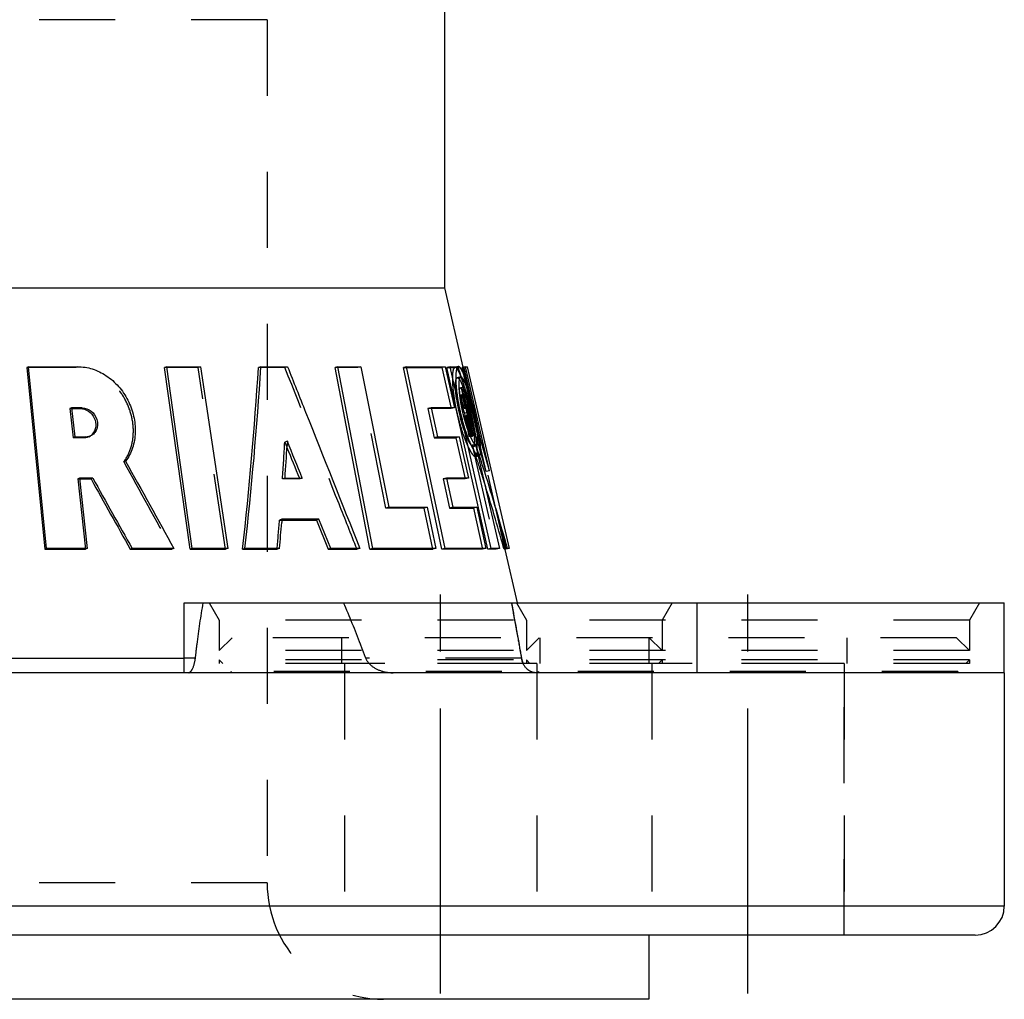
# Model space of a CAD drawing. Header units: millimetres. Extents: x 388 to 612, y 397 to 603.
# Tile 3 of 4: x 528 to 612, y 417 to 501. Entities that reach past the tile are written whole.
import ezdxf

# ---------------------------------------------------------------- set-up
doc = ezdxf.new("R2010")
doc.units = ezdxf.units.MM
doc.header["$LTSCALE"] = 65.185185
doc.linetypes.add('CENTER', pattern=[0.6, 0.375, -0.075, 0.075, -0.075])
doc.linetypes.add('HIDDEN', pattern=[0.2, 0.1, -0.1])
doc.layers.add('KOERPER', color=7, linetype='CONTINUOUS')
doc.layers.add('KONST.EL_MIT_GEO', color=7, linetype='CONTINUOUS')

msp = doc.modelspace()

# ---------------------------------------------------------------- linework, layer by layer
at = {"layer": 'KOERPER', "color": 7, "linetype": 'CONTINUOUS'}
for p, q in [((564, 478), (564, 583)), ((436, 478), (564, 478)), ((565.57, 471.2), (564, 478)), ((528.269, 471.247), (528.14, 471.177)), ((528.14, 471.177), (529.687, 455.587)), ((540.139, 471.247), (539.96, 471.179)), ((542.154, 455.589), (539.96, 471.179)), ((548.221, 471.247), (548.007, 471.179)), ((554.824, 471.247), (554.578, 471.179)), ((557.573, 455.589), (554.578, 471.179)), ((531.987, 467.648), (532.744, 467.648)), ((532.892, 467.717), (532.744, 467.648)), ((532.656, 461.618), (533.648, 461.618)), ((533.797, 461.687), (533.648, 461.618)), ((550.019, 458.09), (552.975, 458.09)), ((553.202, 458.157), (552.975, 458.09)), ((552.975, 458.09), (553.989, 455.589)), ((529.817, 455.657), (529.687, 455.587)), ((529.687, 455.587), (533.173, 455.588)), ((533.317, 455.657), (533.173, 455.588)), ((537.17, 455.657), (537.011, 455.589)), ((537.011, 455.589), (540.586, 455.589)), ((540.759, 455.657), (540.586, 455.589)), ((542.333, 455.657), (542.154, 455.589)), ((542.154, 455.589), (545.189, 455.589)), ((545.38, 455.657), (545.189, 455.589)), ((546.85, 455.657), (546.652, 455.589)), ((546.652, 455.589), (549.607, 455.589)), ((549.817, 455.657), (549.607, 455.589)), ((554.218, 455.657), (553.989, 455.589)), ((553.989, 455.589), (556.465, 455.589)), ((556.706, 455.657), (556.465, 455.589)), ((557.819, 455.657), (557.573, 455.589)), ((557.573, 455.589), (562.957, 455.587)), ((563.232, 455.657), (562.957, 455.587)), ((570.233, 451), (569.176, 455.579)), ((541.64, 451), (612, 451)), ((541.64, 445), (541.64, 451)), ((585.64, 445), (585.64, 451)), ((612, 445), (612, 451)), ((522, 446.24), (541.64, 446.24))]:
    msp.add_line(p, q, dxfattribs=at)
at = {"layer": 'KOERPER', "color": 8, "linetype": 'HIDDEN'}
for p, q in [((532.342, 471.178), (528.14, 471.177)), ((532.489, 471.247), (532.342, 471.178)), ((542.837, 471.179), (539.96, 471.179)), ((543.028, 471.247), (542.837, 471.179)), ((545.189, 455.589), (542.837, 471.179)), ((550.278, 471.179), (548.007, 471.179)), ((550.503, 471.247), (550.278, 471.179)), ((556.547, 471.178), (554.578, 471.179)), ((556.804, 471.247), (556.547, 471.178)), ((558.947, 459.118), (556.547, 471.178)), ((569.176, 455.579), (565.57, 471.2)), ((531.98, 467.717), (531.836, 467.648)), ((531.836, 467.648), (531.987, 467.648)), ((531.836, 467.648), (532.113, 465.148)), ((532.257, 465.217), (532.113, 465.148)), ((533.029, 465.148), (532.113, 465.148)), ((533.177, 465.217), (533.029, 465.148)), ((550.487, 464.847), (550.267, 464.779)), ((550.267, 464.779), (550.409, 464.428)), ((550.409, 464.428), (550.455, 464.315)), ((536.61, 463.15), (536.45, 463.082)), ((532.648, 461.687), (532.504, 461.618)), ((532.504, 461.618), (532.656, 461.618)), ((532.504, 461.618), (533.173, 455.588)), ((550.285, 461.687), (550.069, 461.619)), ((551.545, 461.619), (550.069, 461.619)), ((551.518, 461.687), (551.545, 461.619)), ((551.768, 461.687), (551.545, 461.619)), ((559.204, 459.187), (558.947, 459.118)), ((562.215, 459.117), (558.947, 459.118)), ((562.491, 459.187), (562.215, 459.117)), ((562.957, 455.587), (562.215, 459.117)), ((550.024, 458.157), (549.812, 458.09)), ((549.812, 458.09), (550.019, 458.09)), ((542.598, 446.24), (541.64, 446.24)), ((570.579, 446.24), (557.216, 446.24)), ((571.889, 445.8), (555.39, 445.8)), ((598.25, 445.8), (581.75, 445.8)), ((581.75, 445.8), (581.75, 422.5)), ((598.25, 422.5), (598.25, 445.8)), ((542.021, 445), (512.402, 445)), ((571.829, 445), (559.56, 445))]:
    msp.add_line(p, q, dxfattribs=at)
at = {"layer": 'KOERPER', "color": 7, "linetype": 'CONTINUOUS'}
for centre, radius, start, end in [((210.274, 492.676), 338.417, 353.70849, 356.35813), ((1879.834, 1208.482), 1539.487, 209.021528, 209.278479)]:
    msp.add_arc(centre, radius, start, end, dxfattribs=at)
at = {"layer": 'KOERPER', "color": 8, "linetype": 'HIDDEN'}
for centre, radius, start, end in [((533.041, 466.148), 0.998, 294.68, 299.89981), ((211.5, 484.473), 339.339, 356.13836, 356.67287), ((2428.082, 1502.281), 2158.288, 208.782915, 209.010112), ((215.233, 484.205), 335.596, 355.10863, 355.53693), ((2314.607, 765.366), 1772.984, 190.213048, 190.369385)]:
    msp.add_arc(centre, radius, start, end, dxfattribs=at)
for points, knots in [([(536.45, 463.082), (536.704, 463.42), (537.107, 464.213), (537.337, 465.554), (537.187, 466.963), (536.694, 468.32), (535.89, 469.509), (534.849, 470.442), (533.639, 471.034), (532.767, 471.178), (532.342, 471.178)], [0, 0, 0, 0, 0.116471, 0.240025, 0.369811, 0.502378, 0.633768, 0.761028, 0.88286, 1, 1, 1, 1]), ([(556.465, 455.589), (555.951, 456.885), (553.889, 462.082), (551.824, 467.278), (550.278, 471.179)], [0, 0, 0, 0, 0.249472, 1, 1, 1, 1]), ([(542.598, 446.24), (542.644, 446.641), (542.834, 448.232), (543.066, 449.819), (543.274, 451)], [0, 0, 0, 0, 0.251655, 1, 1, 1, 1]), ([(557.216, 446.24), (557.067, 446.641), (556.463, 448.239), (555.825, 449.824), (555.318, 451)], [0, 0, 0, 0, 0.250631, 1, 1, 1, 1]), ([(569.715, 451), (569.76, 450.752), (569.94, 449.752), (570.122, 448.752), (570.258, 448)], [0, 0, 0, 0, 0.248075, 1, 1, 1, 1]), ([(542.021, 445), (542.075, 445), (542.204, 445.095), (542.45, 445.491), (542.561, 445.914), (542.598, 446.24)], [0, 0, 0, 0, 0.113699, 0.304818, 1, 1, 1, 1]), ([(557.216, 446.24), (557.297, 446.022), (557.671, 445.546), (558.515, 445.113), (559.212, 445), (559.56, 445)], [0, 0, 0, 0, 0.251228, 0.624551, 1, 1, 1, 1]), ([(571.829, 445), (571.696, 445), (571.422, 445.054), (570.881, 445.396), (570.644, 445.889), (570.579, 446.24)], [0, 0, 0, 0, 0.210617, 0.432151, 1, 1, 1, 1]), ([(570.579, 446.24), (570.587, 446.2), (570.619, 446.049), (570.67, 445.903), (570.717, 445.8)], [0, 0, 0, 0, 0.265979, 1, 1, 1, 1])]:
    msp.add_open_spline(points, degree=3, knots=knots, dxfattribs=at)
at = {"layer": 'KOERPER', "color": 7, "linetype": 'CONTINUOUS'}
msp.add_open_spline([(532.744, 467.648), (532.98, 467.648), (533.478, 467.476), (533.972, 466.873), (534.121, 466.108), (533.914, 465.62), (533.753, 465.451)], degree=3, knots=[0, 0, 0, 0, 0.240515, 0.50128, 0.762003, 1, 1, 1, 1], dxfattribs=at)
at = {"layer": 'KOERPER', "color": 8, "linetype": 'HIDDEN'}
for points in [[(533.457, 465.241), (533.325, 465.18), (533.175, 465.148), (533.029, 465.148)], [(570.258, 448), (570.365, 447.413), (570.472, 446.827), (570.579, 446.24)]]:
    msp.add_open_spline(points, degree=3, dxfattribs=at)
at = {"layer": 'KOERPER', "color": 7, "linetype": 'CONTINUOUS'}
for points in [[(533.753, 465.451), (533.69, 465.385), (533.617, 465.328), (533.538, 465.283)], [(550.455, 464.315), (550.809, 463.439), (551.163, 462.563), (551.518, 461.687)]]:
    msp.add_open_spline(points, degree=3, dxfattribs=at)
at = {"layer": 'KONST.EL_MIT_GEO', "color": 8, "linetype": 'HIDDEN'}
for p, q in [((548.75, 501), (451.25, 501)), ((548.75, 501), (548.75, 427)), ((560.438, 471.179), (563.742, 471.179)), ((564.026, 471.247), (563.742, 471.179)), ((563.742, 471.179), (564.534, 467.65)), ((564.158, 471.179), (564.835, 471.179)), ((565.149, 471.248), (564.835, 471.179)), ((565.483, 471.179), (565.624, 471.179)), ((565.916, 471.247), (565.624, 471.179)), ((565.624, 471.179), (569.223, 455.589)), ((565.356, 470.363), (565.068, 470.295)), ((565.57, 469.481), (565.281, 469.414)), ((565.286, 469.414), (565.281, 469.414)), ((565.419, 469.414), (565.286, 469.414)), ((565.709, 469.482), (565.419, 469.414)), ((566.361, 465.296), (565.419, 469.414)), ((565.709, 468.894), (565.42, 468.826)), ((565.755, 468.894), (565.466, 468.826)), ((565.575, 469.482), (565.57, 469.481)), ((565.709, 469.482), (565.575, 469.482)), ((566.651, 465.364), (565.709, 469.482)), ((565.709, 468.894), (565.755, 468.894)), ((565.755, 468.894), (566.024, 467.717)), ((565.972, 469.577), (565.964, 469.604)), ((565.628, 468.6), (565.34, 468.532)), ((565.34, 468.532), (565.474, 467.944)), ((565.42, 468.826), (565.466, 468.826)), ((565.728, 468.6), (565.439, 468.532)), ((565.574, 467.944), (565.439, 468.532)), ((565.466, 468.826), (565.735, 467.65)), ((565.762, 468.011), (565.474, 467.944)), ((565.862, 468.011), (565.574, 467.944)), ((565.628, 468.6), (565.762, 468.011)), ((565.862, 468.011), (565.728, 468.6)), ((562.829, 467.717), (562.554, 467.65)), ((562.843, 467.65), (562.554, 467.65)), ((562.554, 467.65), (563.097, 465.149)), ((565.974, 467.328), (565.685, 467.26)), ((565.685, 467.26), (565.727, 467.042)), ((565.977, 467.717), (565.688, 467.65)), ((565.735, 467.65), (565.694, 467.65)), ((566.024, 467.717), (565.735, 467.65)), ((566.024, 467.717), (565.977, 467.717)), ((566.168, 467.675), (566.151, 467.748)), ((567.54, 462.25), (566.364, 467.354)), ((565.727, 467.042), (565.768, 466.824)), ((565.768, 466.824), (565.81, 466.606)), ((565.81, 466.606), (565.975, 465.733)), ((566.112, 467.129), (565.823, 467.061)), ((565.823, 467.061), (565.869, 467.061)), ((565.898, 466.669), (565.823, 467.061)), ((566.158, 467.129), (565.869, 467.061)), ((565.869, 467.061), (566.272, 465.296)), ((565.936, 466.473), (565.898, 466.669)), ((566.049, 465.885), (565.936, 466.473)), ((566.112, 467.129), (566.158, 467.129)), ((566.149, 466.933), (566.112, 467.129)), ((566.225, 466.54), (566.149, 466.933)), ((566.158, 467.129), (566.561, 465.364)), ((566.338, 465.952), (566.225, 466.54)), ((565.975, 465.733), (566.057, 465.296)), ((566.124, 465.492), (566.049, 465.885)), ((566.161, 465.296), (566.124, 465.492)), ((566.375, 465.756), (566.338, 465.952)), ((566.413, 465.56), (566.375, 465.756)), ((566.45, 465.364), (566.413, 465.56)), ((533.457, 465.241), (533.608, 465.311)), ((563.372, 465.217), (563.097, 465.149)), ((563.097, 465.149), (564.942, 465.149)), ((565.225, 465.217), (564.942, 465.149)), ((564.942, 465.149), (565.731, 461.62)), ((566.345, 465.364), (566.057, 465.296)), ((566.057, 465.296), (566.161, 465.296)), ((566.45, 465.364), (566.161, 465.296)), ((566.561, 465.364), (566.272, 465.296)), ((566.272, 465.296), (566.361, 465.296)), ((566.345, 465.364), (566.45, 465.364)), ((566.651, 465.364), (566.361, 465.296)), ((566.561, 465.364), (566.651, 465.364)), ((566.643, 464.586), (566.355, 464.518)), ((566.355, 464.518), (568.391, 455.589)), ((566.363, 464.494), (566.355, 464.518)), ((566.443, 464.416), (566.732, 464.483)), ((566.65, 463.531), (566.939, 463.598)), ((567.133, 462.121), (567.004, 462.526)), ((567.832, 462.318), (567.54, 462.25)), ((564.14, 461.687), (563.864, 461.62)), ((564.154, 461.62), (563.864, 461.62)), ((563.864, 461.62), (564.408, 459.119)), ((564.683, 459.187), (564.408, 459.119)), ((564.408, 459.119), (566.447, 459.119)), ((566.731, 459.187), (566.447, 459.119)), ((566.447, 459.119), (567.238, 455.589)), ((567.767, 455.589), (567.677, 455.589)), ((569.127, 455.589), (569.075, 455.589)), ((543.274, 451), (609.866, 451)), ((543.774, 451), (544.64, 449.5)), ((570.134, 451), (571, 449.5)), ((583.506, 451), (582.64, 449.5)), ((609.866, 451), (609, 449.5)), ((609, 449.5), (544.64, 449.5)), ((544.64, 449.5), (544.64, 446.9)), ((571, 449.5), (571, 446.9)), ((582.64, 449.5), (582.64, 446.9)), ((609, 449.5), (609, 446.9)), ((545.74, 448), (544.64, 446.9)), ((607.9, 448), (545.74, 448)), ((555.14, 448), (555.14, 445.8)), ((572.1, 448), (571, 446.9)), ((572.14, 448), (572.14, 445.8)), ((581.5, 448), (581.5, 445.8)), ((581.54, 448), (582.64, 446.9)), ((598.5, 448), (598.5, 445.8)), ((607.9, 448), (609, 446.9)), ((609, 446.9), (544.64, 446.9)), ((609, 446.1), (544.64, 446.1)), ((544.64, 446.1), (544.94, 445.8)), ((544.64, 446.1), (544.64, 445.8)), ((571, 446.1), (571.3, 445.8)), ((571, 446.1), (571, 445.8)), ((582.64, 446.1), (582.34, 445.8)), ((582.64, 446.1), (582.64, 445.8)), ((609, 446.1), (608.7, 445.8)), ((609, 446.1), (609, 445.8)), ((609, 445.8), (544.64, 445.8)), ((555.39, 445.8), (555.39, 422.5)), ((571.89, 445.8), (571.89, 422.5)), ((581.75, 445.8), (581.75, 422.5)), ((598.25, 445.8), (598.25, 422.5)), ((608, 445.1), (545.64, 445.1)), ((545.64, 445.1), (545.74, 445)), ((545.64, 445.1), (545.64, 445)), ((572, 445.1), (572.1, 445)), ((572, 445.1), (572, 445)), ((581.64, 445.1), (581.54, 445)), ((581.64, 445.1), (581.64, 445)), ((608, 445.1), (607.9, 445)), ((608, 445.1), (608, 445)), ((548.75, 427), (451.25, 427))]:
    msp.add_line(p, q, dxfattribs=at)
at = {"layer": 'KONST.EL_MIT_GEO', "color": 7, "linetype": 'CONTINUOUS'}
for p, q in [((528.269, 471.247), (532.489, 471.247)), ((529.817, 455.657), (528.269, 471.247)), ((540.139, 471.247), (543.028, 471.247)), ((542.333, 455.657), (540.139, 471.247)), ((543.028, 471.247), (545.38, 455.657)), ((548.221, 471.247), (550.503, 471.247)), ((554.824, 471.247), (556.804, 471.247)), ((557.819, 455.657), (554.824, 471.247)), ((556.804, 471.247), (559.204, 459.187)), ((560.708, 471.247), (560.438, 471.179)), ((563.754, 455.589), (560.438, 471.179)), ((560.708, 471.247), (564.026, 471.247)), ((564.023, 455.657), (560.708, 471.247)), ((564.026, 471.247), (564.818, 467.717)), ((564.444, 471.247), (564.158, 471.179)), ((567.677, 455.589), (564.158, 471.179)), ((564.444, 471.247), (565.124, 471.247)), ((567.963, 455.657), (564.444, 471.247)), ((565.124, 471.247), (565.179, 471.08)), ((565.775, 471.247), (565.483, 471.179)), ((566.364, 467.354), (565.483, 471.179)), ((565.775, 471.247), (565.916, 471.247)), ((567.832, 462.318), (565.775, 471.247)), ((565.916, 471.247), (569.515, 455.657)), ((532.892, 467.717), (531.98, 467.717)), ((531.98, 467.717), (532.257, 465.217)), ((564.818, 467.717), (562.829, 467.717)), ((562.829, 467.717), (563.372, 465.217)), ((564.534, 467.65), (562.843, 467.65)), ((564.818, 467.717), (564.534, 467.65)), ((532.257, 465.217), (533.177, 465.217)), ((550.487, 464.847), (550.466, 464.495)), ((563.372, 465.217), (565.225, 465.217)), ((565.225, 465.217), (566.015, 461.687)), ((566.643, 464.586), (568.68, 455.657)), ((567.416, 462.211), (567.294, 462.594)), ((533.797, 461.687), (532.648, 461.687)), ((532.648, 461.687), (533.317, 455.657)), ((550.285, 461.687), (551.768, 461.687)), ((566.015, 461.687), (564.14, 461.687)), ((564.14, 461.687), (564.683, 459.187)), ((565.731, 461.62), (564.154, 461.62)), ((566.015, 461.687), (565.731, 461.62)), ((559.204, 459.187), (562.491, 459.187)), ((562.491, 459.187), (563.232, 455.657)), ((564.683, 459.187), (566.731, 459.187)), ((566.731, 459.187), (567.522, 455.657)), ((550.024, 458.157), (550.002, 457.879)), ((553.202, 458.157), (550.024, 458.157)), ((554.218, 455.657), (553.202, 458.157)), ((533.317, 455.657), (529.817, 455.657)), ((540.759, 455.657), (537.17, 455.657)), ((545.38, 455.657), (542.333, 455.657)), ((549.817, 455.657), (546.85, 455.657)), ((556.706, 455.657), (554.218, 455.657)), ((563.232, 455.657), (557.819, 455.657)), ((564.023, 455.657), (563.754, 455.589)), ((567.238, 455.589), (563.754, 455.589)), ((567.522, 455.657), (564.023, 455.657)), ((567.522, 455.657), (567.238, 455.589)), ((567.963, 455.657), (567.677, 455.589)), ((568.391, 455.589), (567.767, 455.589)), ((568.68, 455.657), (567.963, 455.657)), ((568.68, 455.657), (568.391, 455.589)), ((569.075, 455.589), (569.029, 455.754)), ((569.366, 455.657), (569.075, 455.589)), ((569.223, 455.589), (569.127, 455.589)), ((569.515, 455.657), (569.223, 455.589)), ((569.515, 455.657), (569.366, 455.657)), ((612, 445), (388, 445)), ((612, 445), (612, 425)), ((612, 425), (388, 425)), ((609.5, 422.5), (390.5, 422.5)), ((581.5, 422.5), (581.5, 417)), ((581.5, 417), (418.5, 417))]:
    msp.add_line(p, q, dxfattribs=at)
at = {"layer": 'KONST.EL_MIT_GEO', "color": 2, "linetype": 'CENTER'}
for p, q in [((563.64, 417.5), (563.64, 456)), ((590, 417.5), (590, 456))]:
    msp.add_line(p, q, dxfattribs=at)
at = {"layer": 'KONST.EL_MIT_GEO', "color": 7, "linetype": 'CONTINUOUS'}
for centre, radius, start, end in [((210.695, 493.087), 338.232, 353.64644, 356.29777), ((383.583, 411.264), 191.194, 16.2397, 18.23131), ((533.177, 466.255), 1.038, 270.00479, 277.04439), ((398.501, 415.691), 175.633, 15.39539, 16.21403), ((212.039, 484.876), 339.04, 356.07821, 356.55376), ((383.489, 403.671), 193.019, 17.77452, 18.39662), ((2446.98, 1515.849), 2181.213, 208.856727, 209.081706), ((399.617, 408.719), 176.119, 15.45692, 17.68155), ((1891.191, 1217.108), 1553.442, 209.096946, 209.351792), ((399.335, 408.689), 176.1, 15.50157, 17.3784), ((215.716, 484.606), 335.353, 355.0479, 355.4289), ((609.5, 425), 2.5, 270, 360)]:
    msp.add_arc(centre, radius, start, end, dxfattribs=at)
at = {"layer": 'KONST.EL_MIT_GEO', "color": 8, "linetype": 'HIDDEN'}
for centre, radius, start, end in [((385.389, 411.946), 188.97, 15.43837, 18.2674), ((564.881, 471.091), 0.0913, 89.94612, 103.09239), ((561.122, 468.749), 4.864, 22.55278, 23.98624), ((560.146, 468.341), 5.921, 21.82619, 22.5744), ((559.62, 468.13), 6.489, 21.60992, 21.83413), ((548.268, 464.274), 18.184, 16.75479, 17.64521), ((549.297, 464.564), 17.412, 16.82385, 17.88611), ((574.301, 469.904), 9.11, 184.41331, 185.86387), ((575.866, 470.063), 10.683, 185.85878, 187.17191), ((557.296, 466.517), 8.778, 18.85234, 19.93667), ((554.78, 465.659), 11.436, 17.7084, 18.84912), ((551.811, 464.708), 14.554, 16.84857, 17.71927), ((540.629, 461.998), 26.154, 15.37509, 16.70447), ((548.621, 463.742), 17.887, 15.97527, 16.849), ((531.856, 459.596), 35.25, 14.30514, 15.35884), ((540.933, 462.063), 26.142, 15.37406, 16.70405), ((582.081, 471.208), 17.491, 189.55225, 191.65357), ((577.986, 470.321), 13.112, 188.038, 189.53916), ((578.968, 470.484), 14.107, 189.53135, 190.60657), ((577.284, 470.241), 12.112, 187.16685, 188.39005), ((578.379, 470.401), 13.219, 188.38589, 189.52701), ((570.421, 469.689), 5.211, 192.16927, 192.82901), ((579.195, 470.538), 14.046, 189.5249, 190.60292), ((567.485, 469.001), 1.802, 190.47303, 191.64871), ((567.513, 469.006), 1.83, 191.64149, 192.84669), ((545.301, 462.789), 21.341, 15.26654, 15.98096), ((542.348, 461.982), 24.402, 14.63682, 15.26941), ((540.147, 461.405), 26.678, 14.0623, 14.64012), ((527.265, 458.42), 39.989, 13.84964, 14.31306), ((582.161, 471.222), 17.572, 191.64509, 192.3394), ((581.913, 471.168), 17.317, 192.33982, 192.71855), ((581.855, 471.155), 17.259, 192.71907, 192.86471), ((582.027, 471.195), 17.435, 192.86484, 193.09517), ((582.377, 471.277), 17.795, 193.09649, 193.78648), ((579.331, 470.55), 14.476, 190.59995, 192.58832), ((579.041, 470.486), 14.179, 192.59054, 192.75512), ((579.291, 470.543), 14.435, 192.75791, 193.55668), ((579.526, 470.599), 14.383, 190.5985, 190.77705), ((579.622, 470.617), 14.48, 190.77734, 191.66246), ((579.584, 470.609), 14.441, 191.6619, 192.06371), ((579.426, 470.575), 14.279, 192.06316, 192.61044), ((570.618, 469.116), 5.276, 192.83814, 194.73206), ((579.259, 470.538), 14.108, 192.61114, 192.75514), ((579.534, 470.601), 14.391, 192.75829, 193.61796), ((579.864, 470.68), 14.73, 193.61503, 193.83938), ((567.387, 468.358), 1.861, 192.85366, 194.04592), ((567.485, 468.042), 1.962, 201.59933, 203.46028), ((-376.523, 288.026), 959.401, 10.651944, 10.771319), ((539.142, 461.152), 27.714, 13.5022, 14.06434), ((539.018, 461.122), 27.842, 13.37994, 13.50303), ((525.845, 458.068), 41.452, 13.50396, 13.85126), ((539.28, 461.184), 27.572, 12.93347, 13.38073), ((539.691, 461.278), 27.15, 11.7895, 12.93564), ((525.669, 458.025), 41.633, 12.95038, 13.4027), ((526.027, 458.108), 41.266, 12.49509, 12.94988), ((526.14, 458.134), 41.449, 12.95039, 13.40339), ((579.625, 470.623), 14.778, 193.55422, 193.83776), ((579.811, 470.669), 14.971, 193.83843, 194.87936), ((580.037, 470.723), 14.908, 193.84016, 194.88311), ((579.891, 470.683), 14.757, 194.87951, 195.92574), ((541.374, 461.628), 25.432, 11.19224, 11.79044), ((526.804, 458.279), 40.47, 12.03847, 12.49644), ((533.909, 459.755), 33.213, 10.46132, 12.1048), ((579.038, 470.165), 14.276, 199.12103, 200.33555), ((575.648, 469.318), 10.593, 199.36726, 200.68855), ((574.426, 468.858), 9.287, 200.69518, 201.61514), ((576.487, 469.589), 11.181, 199.39917, 199.62076), ((541.644, 461.192), 25.347, 9.76086, 10.44225), ((542.562, 461.377), 24.709, 9.58753, 10.44338), ((577.852, 469.727), 13.011, 200.34352, 200.95202), ((576.933, 469.375), 12.027, 200.94999, 201.68003), ((575.416, 468.768), 10.393, 201.65954, 203.16027), ((573.613, 468.537), 8.413, 201.62046, 202.18647), ((572.437, 468.053), 7.141, 202.15325, 203.87428), ((571.453, 467.621), 6.066, 203.90902, 204.37043), ((573.01, 468.245), 7.453, 202.19979, 203.31641), ((569.899, 466.814), 4.027, 205.93921, 208.48944), ((561.721, 464.738), 4.836, 2.90811, 5.03656), ((570.958, 466.716), 5.484, 207.07003, 207.88091), ((570.317, 466.376), 4.758, 207.86865, 209.18912), ((382.405, 403.421), 193.831, 17.75398, 18.36565), ((564.061, 464.026), 2.729, 358.40535, 0.62503), ((563.246, 464.084), 3.834, 0.60855, 2.7381), ((388.353, 405.326), 187.585, 17.35684, 17.62409), ((558.75, 427), 10, 180, 270)]:
    msp.add_arc(centre, radius, start, end, dxfattribs=at)
at = {"layer": 'KONST.EL_MIT_GEO', "color": 7, "linetype": 'CONTINUOUS'}
for points, knots in [([(532.489, 471.247), (532.915, 471.247), (533.788, 471.104), (535.001, 470.514), (536.046, 469.583), (536.855, 468.395), (537.351, 467.036), (537.502, 465.624), (537.271, 464.281), (536.866, 463.488), (536.61, 463.15)], [0, 0, 0, 0, 0.117121, 0.238912, 0.366138, 0.497548, 0.630166, 0.759988, 0.883544, 1, 1, 1, 1]), ([(550.503, 471.247), (551.02, 469.945), (553.087, 464.748), (555.157, 459.552), (556.706, 455.657)], [0, 0, 0, 0, 0.250503, 1, 1, 1, 1]), ([(532.892, 467.717), (533.16, 467.717), (533.728, 467.495), (534.141, 466.867), (534.228, 466.287), (534.149, 465.868), (533.939, 465.519), (533.723, 465.364), (533.608, 465.311)], [0, 0, 0, 0, 0.243211, 0.507619, 0.640306, 0.766715, 0.885645, 1, 1, 1, 1])]:
    msp.add_open_spline(points, degree=3, knots=knots, dxfattribs=at)
at = {"layer": 'KONST.EL_MIT_GEO', "color": 8, "linetype": 'HIDDEN'}
for points, knots in [([(564.746, 471.05), (564.684, 470.901), (564.64, 470.469), (564.644, 470.048), (564.659, 469.786)], [0, 0, 0, 0, 0.381114, 1, 1, 1, 1]), ([(564.861, 471.18), (564.849, 471.178), (564.794, 471.152), (564.764, 471.094), (564.746, 471.05)], [0, 0, 0, 0, 0.197286, 1, 1, 1, 1]), ([(565.275, 470.661), (565.214, 470.796), (565.127, 470.982), (564.956, 471.183), (564.881, 471.183)], [0, 0, 0, 0, 0.665214, 1, 1, 1, 1]), ([(565.149, 471.248), (565.105, 471.238), (565.02, 471.123), (564.935, 470.739), (564.919, 469.961), (565.036, 468.792), (565.198, 467.902), (565.306, 467.423)], [0, 0, 0, 0, 0.034797, 0.09582, 0.307408, 0.622773, 1, 1, 1, 1]), ([(565.287, 471.191), (565.275, 471.202), (565.238, 471.234), (565.183, 471.256), (565.149, 471.248)], [0, 0, 0, 0, 0.314151, 1, 1, 1, 1]), ([(565.596, 469.786), (565.569, 469.87), (565.472, 470.166), (565.365, 470.458), (565.275, 470.661)], [0, 0, 0, 0, 0.286071, 1, 1, 1, 1]), ([(565.566, 470.726), (565.522, 470.825), (565.442, 470.987), (565.34, 471.14), (565.287, 471.191)], [0, 0, 0, 0, 0.594284, 1, 1, 1, 1]), ([(564.659, 469.786), (564.665, 469.673), (564.703, 469.178), (564.769, 468.685), (564.833, 468.306)], [0, 0, 0, 0, 0.226339, 1, 1, 1, 1]), ([(565.003, 468.487), (564.966, 468.754), (564.915, 469.219), (564.904, 469.69), (564.921, 469.889)], [0, 0, 0, 0, 0.573951, 1, 1, 1, 1]), ([(564.921, 469.889), (564.929, 469.987), (564.941, 470.123), (565.019, 470.284), (565.068, 470.295)], [0, 0, 0, 0, 0.665092, 1, 1, 1, 1]), ([(565.068, 470.295), (565.123, 470.308), (565.281, 470.147), (565.345, 469.999), (565.395, 469.889)], [0, 0, 0, 0, 0.319598, 1, 1, 1, 1]), ([(565.2, 469.796), (565.199, 469.752), (565.196, 469.554), (565.207, 469.356), (565.218, 469.203)], [0, 0, 0, 0, 0.220423, 1, 1, 1, 1]), ([(565.241, 470.171), (565.235, 470.145), (565.211, 470.022), (565.203, 469.896), (565.2, 469.796)], [0, 0, 0, 0, 0.205223, 1, 1, 1, 1]), ([(565.357, 470.362), (565.344, 470.359), (565.275, 470.318), (565.255, 470.233), (565.241, 470.171)], [0, 0, 0, 0, 0.171654, 1, 1, 1, 1]), ([(566.443, 467.423), (566.353, 467.813), (566.172, 468.531), (565.897, 469.452), (565.658, 470.041), (565.49, 470.312), (565.391, 470.37), (565.357, 470.362)], [0, 0, 0, 0, 0.376886, 0.695079, 0.907227, 0.96692, 1, 1, 1, 1]), ([(565.395, 469.889), (565.408, 469.861), (565.463, 469.736), (565.511, 469.609), (565.547, 469.51)], [0, 0, 0, 0, 0.224792, 1, 1, 1, 1]), ([(565.868, 469.912), (565.85, 469.967), (565.782, 470.172), (565.71, 470.374), (565.652, 470.519)], [0, 0, 0, 0, 0.27247, 1, 1, 1, 1]), ([(565.281, 469.414), (565.258, 469.409), (565.238, 469.313), (565.239, 469.248), (565.24, 469.196)], [0, 0, 0, 0, 0.309856, 1, 1, 1, 1]), ([(565.24, 469.196), (565.242, 469.154), (565.257, 468.951), (565.293, 468.749), (565.327, 468.591)], [0, 0, 0, 0, 0.204894, 1, 1, 1, 1]), ([(565.57, 469.481), (565.543, 469.475), (565.526, 469.357), (565.529, 469.194), (565.563, 468.913), (565.603, 468.711), (565.628, 468.6)], [0, 0, 0, 0, 0.091734, 0.302172, 0.619692, 1, 1, 1, 1]), ([(565.709, 468.894), (565.702, 468.894), (565.692, 468.867), (565.695, 468.799), (565.703, 468.726), (565.713, 468.673)], [0, 0, 0, 0, 0.086027, 0.285186, 1, 1, 1, 1]), ([(566.46, 467.742), (566.434, 467.85), (566.332, 468.268), (566.224, 468.686), (566.14, 468.994)], [0, 0, 0, 0, 0.257178, 1, 1, 1, 1]), ([(565.439, 468.532), (565.425, 468.596), (565.407, 468.684), (565.405, 468.779), (565.407, 468.815), (565.414, 468.823)], [0, 0, 0, 0, 0.669979, 0.888028, 1, 1, 1, 1]), ([(565.762, 468.011), (565.777, 467.946), (565.835, 467.715), (565.905, 467.485), (565.974, 467.328)], [0, 0, 0, 0, 0.280897, 1, 1, 1, 1]), ([(565.862, 468.011), (565.868, 467.987), (565.889, 467.904), (565.913, 467.822), (565.939, 467.767)], [0, 0, 0, 0, 0.28911, 1, 1, 1, 1]), ([(565.306, 467.423), (565.422, 466.907), (565.681, 465.961), (566.116, 464.762), (566.5, 464.001), (566.758, 463.663), (566.892, 463.587), (566.939, 463.598)], [0, 0, 0, 0, 0.374055, 0.692149, 0.905434, 0.96632, 1, 1, 1, 1]), ([(565.515, 467.774), (565.523, 467.746), (565.552, 467.638), (565.585, 467.531), (565.612, 467.453)], [0, 0, 0, 0, 0.263199, 1, 1, 1, 1]), ([(565.674, 467.66), (565.668, 467.666), (565.642, 467.71), (565.626, 467.759), (565.613, 467.8)], [0, 0, 0, 0, 0.1608, 1, 1, 1, 1]), ([(565.688, 467.65), (565.686, 467.65), (565.68, 467.653), (565.676, 467.657), (565.674, 467.66)], [0, 0, 0, 0, 0.395664, 1, 1, 1, 1]), ([(565.939, 467.767), (565.942, 467.761), (565.951, 467.745), (565.96, 467.727), (565.97, 467.72)], [0, 0, 0, 0, 0.336621, 1, 1, 1, 1]), ([(566.732, 464.483), (566.764, 464.491), (566.824, 464.578), (566.857, 464.872), (566.818, 465.466), (566.672, 466.362), (566.529, 467.05), (566.443, 467.423)], [0, 0, 0, 0, 0.032737, 0.091046, 0.299978, 0.617929, 1, 1, 1, 1]), ([(566.861, 465.856), (566.838, 465.981), (566.738, 466.505), (566.625, 467.027), (566.534, 467.423)], [0, 0, 0, 0, 0.238351, 1, 1, 1, 1]), ([(565.095, 467.036), (565.129, 466.901), (565.263, 466.38), (565.42, 465.865), (565.55, 465.489)], [0, 0, 0, 0, 0.259308, 1, 1, 1, 1]), ([(565.655, 465.806), (565.627, 465.885), (565.513, 466.221), (565.412, 466.563), (565.343, 466.825)], [0, 0, 0, 0, 0.236735, 1, 1, 1, 1]), ([(565.7, 466.634), (565.719, 466.568), (565.794, 466.313), (565.876, 466.06), (565.941, 465.875)], [0, 0, 0, 0, 0.260084, 1, 1, 1, 1]), ([(566.321, 466.565), (566.335, 466.499), (566.383, 466.246), (566.428, 465.993), (566.457, 465.806)], [0, 0, 0, 0, 0.262465, 1, 1, 1, 1]), ([(565.955, 465.834), (565.968, 465.799), (566.017, 465.663), (566.069, 465.528), (566.11, 465.429)], [0, 0, 0, 0, 0.261373, 1, 1, 1, 1]), ([(566.457, 465.806), (566.466, 465.747), (566.498, 465.533), (566.525, 465.319), (566.539, 465.162)], [0, 0, 0, 0, 0.273761, 1, 1, 1, 1]), ([(566.711, 464.932), (566.705, 464.976), (566.678, 465.162), (566.648, 465.348), (566.623, 465.489)], [0, 0, 0, 0, 0.237562, 1, 1, 1, 1]), ([(567.002, 464.997), (566.996, 465.037), (566.973, 465.202), (566.946, 465.367), (566.925, 465.492)], [0, 0, 0, 0, 0.238593, 1, 1, 1, 1]), ([(565.86, 464.68), (565.878, 464.639), (565.946, 464.484), (566.018, 464.331), (566.075, 464.221)], [0, 0, 0, 0, 0.268641, 1, 1, 1, 1]), ([(566.149, 464.691), (566.131, 464.72), (566.05, 464.859), (565.979, 465.003), (565.927, 465.118)], [0, 0, 0, 0, 0.21522, 1, 1, 1, 1]), ([(566.385, 464.424), (566.343, 464.442), (566.255, 464.53), (566.188, 464.628), (566.149, 464.691)], [0, 0, 0, 0, 0.387099, 1, 1, 1, 1]), ([(566.166, 465.295), (566.175, 465.274), (566.211, 465.192), (566.248, 465.111), (566.277, 465.052)], [0, 0, 0, 0, 0.263311, 1, 1, 1, 1]), ([(566.359, 464.893), (566.375, 464.864), (566.431, 464.765), (566.492, 464.67), (566.542, 464.608)], [0, 0, 0, 0, 0.291843, 1, 1, 1, 1]), ([(566.551, 464.983), (566.558, 464.85), (566.566, 464.675), (566.508, 464.438), (566.449, 464.418)], [0, 0, 0, 0, 0.68178, 1, 1, 1, 1]), ([(566.79, 464.055), (566.789, 464.116), (566.778, 464.41), (566.743, 464.702), (566.711, 464.932)], [0, 0, 0, 0, 0.207448, 1, 1, 1, 1]), ([(567.076, 464.267), (567.073, 464.32), (567.058, 464.565), (567.028, 464.808), (567.002, 464.997)], [0, 0, 0, 0, 0.217941, 1, 1, 1, 1]), ([(566.163, 464.055), (566.244, 463.911), (566.353, 463.72), (566.573, 463.513), (566.65, 463.531)], [0, 0, 0, 0, 0.678026, 1, 1, 1, 1]), ([(566.402, 464.418), (566.399, 464.419), (566.394, 464.42), (566.388, 464.423), (566.385, 464.424)], [0, 0, 0, 0, 0.488012, 1, 1, 1, 1]), ([(566.542, 464.608), (566.553, 464.595), (566.589, 464.553), (566.63, 464.514), (566.664, 464.496)], [0, 0, 0, 0, 0.304053, 1, 1, 1, 1]), ([(566.664, 464.496), (566.668, 464.494), (566.677, 464.49), (566.686, 464.487), (566.691, 464.485)], [0, 0, 0, 0, 0.5196, 1, 1, 1, 1]), ([(566.676, 463.541), (566.72, 463.568), (566.778, 463.719), (566.786, 463.858), (566.789, 463.95)], [0, 0, 0, 0, 0.36017, 1, 1, 1, 1]), ([(566.939, 463.598), (566.999, 463.612), (567.055, 463.747), (567.077, 463.923), (567.081, 464.053), (567.08, 464.125)], [0, 0, 0, 0, 0.327537, 0.616409, 1, 1, 1, 1]), ([(566.65, 463.531), (566.654, 463.532), (566.663, 463.535), (566.672, 463.539), (566.676, 463.541)], [0, 0, 0, 0, 0.49614, 1, 1, 1, 1])]:
    msp.add_open_spline(points, degree=3, knots=knots, dxfattribs=at)
for points in [[(565.613, 467.8), (565.601, 467.835), (565.592, 467.87), (565.583, 467.906)], [(565.612, 467.453), (565.627, 467.408), (565.643, 467.363), (565.661, 467.319)], [(566.442, 464.416), (566.429, 464.413), (566.415, 464.414), (566.402, 464.418)], [(566.691, 464.485), (566.704, 464.482), (566.718, 464.48), (566.732, 464.483)]]:
    msp.add_open_spline(points, degree=3, dxfattribs=at)
at = {"layer": 'KONST.EL_MIT_GEO', "color": 7, "linetype": 'CONTINUOUS'}
for points in [[(533.608, 465.311), (533.512, 465.267), (533.408, 465.238), (533.304, 465.225)], [(551.768, 461.687), (551.341, 462.74), (550.913, 463.793), (550.487, 464.847)]]:
    msp.add_open_spline(points, degree=3, dxfattribs=at)

doc.saveas('drawing.dxf')
